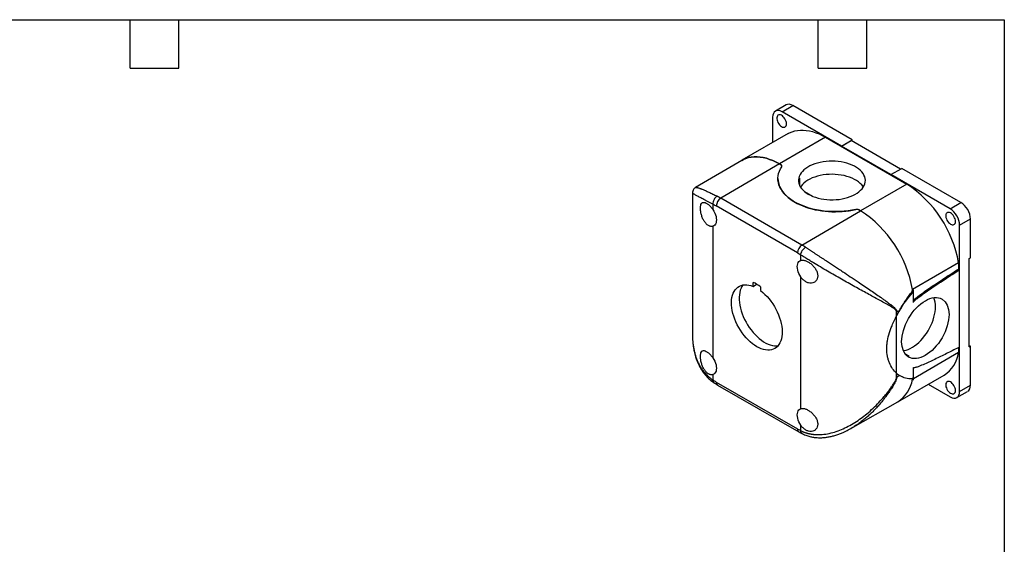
# Model space of a CAD drawing. Header units: millimetres. Extents: x 13 to 546, y 13 to 419.
# Tile 9 of 9: x 237 to 546, y 254 to 419. Entities that reach past the tile are written whole.
import ezdxf

# ---------------------------------------------------------------- set-up
doc = ezdxf.new("R2010")
doc.units = ezdxf.units.MM
doc.header["$LTSCALE"] = 2
doc.linetypes.add('SLD-Solid', pattern=[0])
doc.layers.add('TEXT', color=140, linetype='SLD-Solid', lineweight=25)

msp = doc.modelspace()

# ---------------------------------------------------------------- linework, layer by layer
for p, q in [((477.65, 392.35), (474.255, 390.39)), ((476.355, 390.182), (479.749, 392.142)), ((494.952, 379.446), (476.355, 390.182)), ((498.346, 381.406), (479.749, 392.142)), ((473.385, 388.467), (473.385, 380.537)), ((478.253, 383.347), (463.758, 374.979)), ((490.002, 382.184), (475.507, 373.815)), ((490.002, 382.184), (515.458, 367.488)), ((494.952, 379.446), (498.346, 381.406)), ((494.952, 379.444), (497.993, 381.199)), ((513.547, 372.22), (497.993, 381.199)), ((498.346, 380.995), (498.346, 381.406)), ((494.952, 379.444), (494.952, 379.446)), ((510.509, 370.464), (494.952, 379.444)), ((463.709, 374.951), (449.207, 366.44)), ((475.507, 373.815), (457.114, 363.074)), ((475.507, 373.815), (476.03, 373.514)), ((476.03, 373.514), (475.507, 373.815)), ((510.509, 370.466), (513.903, 372.425)), ((532.5, 361.69), (513.903, 372.425)), ((475.043, 369.244), (475.043, 369.215)), ((481.825, 369.341), (481.825, 367.095)), ((510.509, 370.466), (510.509, 370.464)), ((529.105, 359.73), (510.509, 370.466)), ((448.203, 364.691), (448.203, 320.475)), ((449.209, 366.429), (449.213, 366.431)), ((483.416, 365.126), (485.91, 363.686)), ((515.458, 367.488), (500.963, 359.12)), ((482.57, 348.379), (457.114, 363.074)), ((529.105, 359.73), (532.5, 361.69)), ((454.647, 361.198), (454.647, 359.475)), ((481.164, 345.934), (455.708, 360.629)), ((482.57, 348.379), (500.963, 359.12)), ((499.481, 359.54), (499.481, 359.537)), ((500.44, 359.422), (500.963, 359.12)), ((500.963, 359.12), (500.44, 359.422)), ((532.075, 354.586), (535.469, 356.546)), ((535.469, 344.341), (535.469, 356.546)), ((454.647, 354.273), (454.647, 312.932)), ((532.075, 340.643), (532.075, 354.586)), ((482.224, 343.555), (482.224, 345.278)), ((535.116, 344.137), (535.469, 344.341)), ((535.116, 316.374), (535.116, 344.137)), ((531.731, 342.793), (517.235, 334.425)), ((531.731, 342.793), (531.731, 340.841)), ((531.731, 340.841), (532.075, 340.643)), ((532.075, 316.358), (532.075, 340.643)), ((482.224, 297.012), (482.224, 338.353)), ((467.269, 335.403), (467.269, 336.64)), ((467.269, 335.403), (468.338, 336.082)), ((469.602, 335.292), (469.602, 334.056)), ((517.235, 334.425), (517.555, 334.24)), ((517.555, 330.353), (517.555, 334.24)), ((516.965, 333.474), (517.178, 333.351)), ((512.377, 327.37), (513.204, 327.842)), ((513.198, 327.846), (513.306, 327.908)), ((513.252, 327.941), (513.306, 327.908)), ((513.259, 327.935), (513.306, 327.908)), ((512.29, 326.113), (512.29, 327.323)), ((512.29, 308.12), (512.29, 326.113)), ((512.377, 326.284), (512.377, 327.37)), ((531.731, 316.184), (531.731, 314.605)), ((532.075, 302.414), (532.075, 316.358)), ((535.469, 316.578), (535.116, 316.782)), ((535.116, 316.374), (535.469, 316.578)), ((535.469, 304.373), (535.469, 316.578)), ((514.89, 314.283), (516.217, 313.517)), ((531.731, 314.605), (517.555, 306.422)), ((517.555, 306.052), (517.555, 309.939)), ((517.555, 309.883), (517.604, 309.855)), ((454.647, 307.73), (454.647, 306.007)), ((512.29, 306.91), (512.29, 308.12)), ((512.377, 306.956), (512.377, 308.043)), ((512.377, 306.956), (513.204, 307.429)), ((512.712, 299.166), (527.207, 307.534)), ((513.306, 307.494), (513.198, 307.432)), ((513.306, 307.494), (513.252, 307.399)), ((517.235, 306.237), (517.555, 306.052)), ((455.708, 305.351), (481.164, 290.656)), ((456.122, 304.436), (481.578, 289.74)), ((522.236, 304.664), (529.105, 300.699)), ((532.075, 302.414), (535.469, 304.373)), ((531.205, 300.491), (534.599, 302.45)), ((497.953, 290.785), (512.663, 299.138)), ((482.224, 290.087), (482.224, 291.81)), ((498.017, 290.829), (497.951, 290.79))]:
    msp.add_line(p, q)
at = {"flags": 128}
for points in [[(477.734, 386.408), (477.703, 386.779), (477.611, 387.172), (477.462, 387.568), (477.261, 387.954), (477.018, 388.311), (476.742, 388.627), (476.444, 388.888), (476.137, 389.084), (475.833, 389.205), (475.544, 389.248), (475.283, 389.211), (475.06, 389.095), (474.885, 388.905), (474.763, 388.649), (474.701, 388.336), (474.701, 387.981), (474.763, 387.598), (474.885, 387.201), (475.06, 386.808), (475.283, 386.435), (475.544, 386.096), (475.833, 385.806), (476.137, 385.577), (476.444, 385.418), (476.742, 385.335), (477.018, 385.332), (477.261, 385.409), (477.462, 385.563), (477.611, 385.787), (477.703, 386.073), (477.734, 386.408)], [(478.253, 383.347), (478.73, 383.601), (479.51, 383.932), (480.33, 384.182), (481.188, 384.35), (482.079, 384.436), (483.001, 384.439), (483.951, 384.359), (484.923, 384.197), (485.915, 383.954), (486.923, 383.629), (487.943, 383.225), (488.971, 382.742), (490.002, 382.184)], [(463.709, 374.951), (464.234, 375.233), (465.014, 375.563), (465.834, 375.814), (466.692, 375.982), (467.584, 376.068), (468.506, 376.071), (469.455, 375.991), (470.427, 375.829), (471.42, 375.585), (472.427, 375.261), (473.447, 374.856), (474.475, 374.374), (475.507, 373.815)], [(475.507, 373.815), (474.475, 374.374), (473.447, 374.856), (472.427, 375.261), (471.42, 375.585), (470.427, 375.829), (469.455, 375.991), (468.506, 376.071), (467.584, 376.068), (466.692, 375.982), (465.834, 375.814), (465.014, 375.563), (464.234, 375.233), (463.709, 374.951)], [(484.558, 364.345), (485.264, 363.973), (486.025, 363.64), (486.836, 363.348), (487.69, 363.099), (488.579, 362.897), (489.496, 362.742), (490.434, 362.636), (491.385, 362.58), (492.341, 362.573), (493.294, 362.617), (494.235, 362.711), (495.159, 362.854), (496.056, 363.044), (496.919, 363.281), (497.741, 363.563), (498.516, 363.886), (499.236, 364.249), (499.896, 364.648), (500.491, 365.08), (501.015, 365.541), (501.465, 366.028), (501.835, 366.537), (502.125, 367.062), (502.33, 367.601), (502.449, 368.149), (502.482, 368.7), (502.427, 369.251), (502.286, 369.797), (502.06, 370.333), (501.75, 370.855), (501.359, 371.359), (500.891, 371.84), (500.349, 372.294), (499.737, 372.718), (499.061, 373.108), (498.327, 373.461), (497.54, 373.774), (496.707, 374.045), (495.834, 374.27), (494.93, 374.449), (494.001, 374.58), (493.056, 374.661), (492.102, 374.692), (491.147, 374.674), (490.198, 374.605), (489.265, 374.486), (488.354, 374.319), (487.473, 374.105), (486.629, 373.846), (485.83, 373.543), (485.082, 373.2), (484.391, 372.819), (483.762, 372.403), (483.202, 371.956), (482.715, 371.481), (482.305, 370.983), (481.974, 370.465), (481.727, 369.932), (481.565, 369.388), (481.488, 368.838), (481.499, 368.287), (481.597, 367.738), (481.781, 367.196), (482.049, 366.667), (482.4, 366.153), (482.83, 365.66), (483.336, 365.192), (483.913, 364.753), (484.558, 364.345)], [(499.481, 359.54), (498.294, 359.304), (497.081, 359.117), (495.848, 358.979), (494.602, 358.891), (493.348, 358.854), (492.093, 358.867), (490.842, 358.93), (489.602, 359.044), (488.378, 359.207), (487.178, 359.42), (486.006, 359.679), (484.868, 359.986), (483.77, 360.337), (482.717, 360.732), (481.714, 361.169), (480.767, 361.644), (479.879, 362.157), (479.055, 362.704), (478.299, 363.283), (477.615, 363.89), (477.006, 364.524), (476.476, 365.181), (476.025, 365.858), (475.658, 366.551), (475.375, 367.257), (475.178, 367.973), (475.068, 368.695), (475.046, 369.42), (475.111, 370.143), (475.263, 370.863), (475.502, 371.575), (475.826, 372.275), (476.234, 372.96)], [(501.856, 366.57), (501.75, 366.731), (501.359, 367.235), (500.891, 367.716), (500.349, 368.17), (499.737, 368.594), (499.061, 368.985), (498.327, 369.338), (497.54, 369.651), (496.707, 369.921), (495.834, 370.147), (494.93, 370.326), (494.001, 370.456), (493.056, 370.538), (492.102, 370.569), (491.147, 370.55), (490.198, 370.481), (489.265, 370.363), (488.354, 370.196), (487.473, 369.982), (486.629, 369.722), (485.83, 369.42), (485.082, 369.076), (484.391, 368.695), (483.762, 368.279), (483.202, 367.832), (482.715, 367.358), (482.305, 366.859), (482.108, 366.57)], [(454.647, 359.475), (454.966, 358.955), (455.237, 358.41), (455.454, 357.854), (455.613, 357.299), (455.71, 356.757), (455.743, 356.242), (455.71, 355.763), (455.613, 355.333), (455.454, 354.962), (455.237, 354.657), (454.966, 354.425), (454.647, 354.273)], [(530.767, 355.793), (530.736, 356.164), (530.644, 356.556), (530.495, 356.953), (530.294, 357.338), (530.051, 357.696), (529.775, 358.012), (529.477, 358.273), (529.17, 358.468), (528.866, 358.59), (528.577, 358.633), (528.316, 358.596), (528.093, 358.48), (527.918, 358.29), (527.796, 358.033), (527.734, 357.721), (527.734, 357.366), (527.796, 356.982), (527.918, 356.586), (528.093, 356.193), (528.316, 355.819), (528.577, 355.481), (528.866, 355.191), (529.17, 354.962), (529.477, 354.802), (529.775, 354.719), (530.051, 354.716), (530.294, 354.793), (530.495, 354.947), (530.644, 355.172), (530.736, 355.457), (530.767, 355.793)], [(482.224, 338.353), (481.906, 338.873), (481.635, 339.418), (481.417, 339.974), (481.258, 340.529), (481.161, 341.071), (481.129, 341.587), (481.161, 342.065), (481.258, 342.495), (481.417, 342.866), (481.635, 343.171), (481.906, 343.403), (482.224, 343.555)], [(469.602, 334.056), (470.29, 333.505), (470.963, 332.894), (471.617, 332.226), (472.246, 331.507), (472.845, 330.743), (473.411, 329.939), (473.937, 329.102), (474.421, 328.238), (474.859, 327.354), (475.247, 326.456), (475.582, 325.553), (475.862, 324.65), (476.084, 323.755), (476.247, 322.874), (476.349, 322.015), (476.39, 321.184), (476.369, 320.387), (476.287, 319.632), (476.144, 318.922), (475.941, 318.265), (475.68, 317.666), (475.363, 317.128), (474.992, 316.656), (474.57, 316.253), (474.101, 315.924), (473.588, 315.669), (473.035, 315.492), (472.446, 315.394), (471.827, 315.375), (471.18, 315.436), (470.513, 315.576), (469.83, 315.794), (469.135, 316.088), (468.436, 316.457), (467.736, 316.896), (467.042, 317.403), (466.358, 317.975), (465.691, 318.605), (465.045, 319.29), (464.425, 320.025), (463.836, 320.803), (463.283, 321.618), (462.77, 322.465), (462.301, 323.336), (461.879, 324.225), (461.508, 325.126), (461.191, 326.03), (460.93, 326.931), (460.727, 327.822), (460.584, 328.696), (460.502, 329.547), (460.482, 330.367), (460.522, 331.151), (460.625, 331.892), (460.788, 332.585), (461.01, 333.224), (461.289, 333.804), (461.624, 334.32), (462.012, 334.77), (462.45, 335.149), (462.934, 335.454), (463.461, 335.683), (464.026, 335.834), (464.625, 335.906), (465.254, 335.899), (465.908, 335.812), (466.581, 335.646), (467.269, 335.403)], [(464.059, 335.84), (463.739, 335.357), (463.456, 334.789), (463.228, 334.163), (463.058, 333.484), (462.946, 332.757), (462.895, 331.987), (462.903, 331.181), (462.972, 330.344), (463.099, 329.482), (463.286, 328.602), (463.53, 327.711), (463.828, 326.814), (464.18, 325.92), (464.583, 325.035), (465.033, 324.164), (465.526, 323.316), (466.061, 322.496), (466.631, 321.709), (467.234, 320.964), (467.864, 320.263), (468.517, 319.614), (469.188, 319.021), (469.872, 318.488), (470.563, 318.019), (471.258, 317.619), (471.949, 317.289), (472.633, 317.032), (473.304, 316.851), (473.957, 316.746), (474.587, 316.718), (475.078, 316.753)], [(514.383, 315.199), (514.598, 315.231), (515.245, 315.376), (515.906, 315.599), (516.578, 315.898), (517.254, 316.271), (517.928, 316.713), (518.595, 317.222), (519.25, 317.794), (519.887, 318.423), (520.5, 319.104), (521.086, 319.832), (521.638, 320.601), (522.152, 321.404), (522.625, 322.235), (523.051, 323.087), (523.428, 323.952), (523.753, 324.824), (524.022, 325.695), (524.234, 326.559), (524.386, 327.407), (524.478, 328.233), (524.509, 329.031)], [(454.647, 312.932), (454.966, 312.412), (455.237, 311.868), (455.454, 311.311), (455.613, 310.756), (455.71, 310.215), (455.743, 309.699), (455.71, 309.22), (455.613, 308.791), (455.454, 308.419), (455.237, 308.114), (454.966, 307.883), (454.647, 307.73)], [(515.425, 313.677), (515.653, 313.613), (516.217, 313.517)], [(530.767, 302.718), (530.736, 303.089), (530.644, 303.481), (530.495, 303.878), (530.294, 304.263), (530.051, 304.621), (529.775, 304.937), (529.477, 305.198), (529.17, 305.393), (528.866, 305.515), (528.577, 305.558), (528.316, 305.521), (528.093, 305.405), (527.918, 305.215), (527.796, 304.958), (527.734, 304.646), (527.734, 304.291), (527.796, 303.907), (527.918, 303.511), (528.093, 303.118), (528.316, 302.744), (528.577, 302.406), (528.866, 302.116), (529.17, 301.886), (529.477, 301.727), (529.775, 301.644), (530.051, 301.641), (530.294, 301.718), (530.495, 301.872), (530.644, 302.096), (530.736, 302.382), (530.767, 302.718)], [(482.224, 291.81), (481.906, 292.33), (481.635, 292.875), (481.417, 293.431), (481.258, 293.986), (481.161, 294.528), (481.129, 295.044), (481.161, 295.522), (481.258, 295.952), (481.417, 296.323), (481.635, 296.628), (481.906, 296.86), (482.224, 297.012)]]:
    msp.add_lwpolyline(points, dxfattribs=at)
for centre, radius, start, end in [((475.9, 373.152), 0.385, 330.18729, 70.30706), ((485.229, 367.769), 3.749, 155.21088, 173.1262), ((495.537, 336.653), 36.71, 9.62774, 57.1359), ((458.781, 360.488), 3.076, 122.814, 177.37846), ((446.675, 345.016), 20.858, 59.97038, 63.58741), ((499.8, 358.177), 1.4, 62.81906, 103.16477), ((481.042, 328.285), 36.71, 9.62774, 57.1359), ((481.042, 328.285), 36.71, 9.62774, 57.1359), ((484.237, 345.793), 3.076, 122.814, 177.37846), ((470.972, 328.312), 23.176, 56.60207, 59.97361), ((462.477, 325.644), 11.994, 53.55354, 66.45183), ((517.41, 329.211), 7.102, 358.54371, 21.78799), ((511.393, 329.096), 1.987, 296.84216, 299.68881), ((521.783, 315.987), 10.044, 302.69169, 352.09405), ((511.393, 308.682), 1.987, 296.84216, 299.68881), ((507.301, 307.613), 10.029, 302.32098, 352.11379), ((507.301, 307.613), 10.029, 302.32098, 352.11379), ((456.66, 305.231), 0.96, 172.76738, 235.92044), ((482.145, 290.548), 0.987, 173.73096, 234.86515)]:
    msp.add_arc(centre, radius, start, end)
for centre, major_axis, ratio, start_param, end_param in [((479.749, 388.712), (-2.1, 3.637), 0.5773815, 5.4978853, 6.2833761), ((476.355, 386.753), (-2.1, 3.637), 0.5773815, 5.4978853, 7.0686817), ((475.393, 373.142), (0.9, 0.005), 0.5806369, 6.2802429, 7.065641), ((493.043, 369.276), (18, 0.091), 0.5806369, 3.1386502, 5.0752313), ((532.5, 358.26), (-2.1, 3.637), 0.5773815, 3.927089, 5.4978853), ((499.803, 359.05), (0.9, 0.005), 0.5806369, 0.7824557, 1.9336389), ((529.105, 356.301), (-2.1, 3.637), 0.5773815, 3.927089, 5.4978853), ((516.918, 333.873), (0.451, 0.779), 0.5783476, 4.347363, 5.498546), ((522.372, 322.917), (9.022, 15.576), 0.5783476, 1.2057704, 1.5832407), ((522.416, 322.892), (9.078, 15.543), 0.5807308, 1.5914086, 1.6896261), ((522.416, 322.892), (9.078, 15.543), 0.5807308, 3.0284862, 3.1267037), ((522.372, 322.917), (9.022, 15.576), 0.5783476, 3.1306659, 3.5081363), ((516.918, 305.685), (0.451, 0.779), 0.5783476, 5.498546, 6.6497289), ((532.5, 306.088), (-2.1, 3.637), 0.5773815, 3.1417834, 3.927089), ((529.105, 304.128), (-2.1, 3.637), 0.5773815, 2.3562927, 3.927089)]:
    msp.add_ellipse(centre, major_axis=major_axis, ratio=ratio, start_param=start_param, end_param=end_param)
msp.add_ellipse((521.309, 322.306), major_axis=(5.263, 9.086), ratio=0.5783476)
for points, knots in [([(449.202, 366.436), (449.08, 366.354), (448.823, 366.18), (448.504, 365.791), (448.257, 365.286), (448.222, 364.895), (448.204, 364.692)], [0, 0, 0, 0, 0.2134717, 0.4518385, 0.7143309, 1, 1, 1, 1]), ([(454.647, 361.198), (454.351, 361.348), (453.756, 361.648), (452.934, 362.068), (452.165, 362.466), (451.473, 362.829), (450.855, 363.158), (450.306, 363.452), (449.815, 363.72), (449.399, 363.951), (449.051, 364.147), (448.768, 364.312), (448.538, 364.45), (448.371, 364.555), (448.264, 364.63), (448.208, 364.677), (448.209, 364.688), (448.209, 364.692)], [0, 0, 0, 0, 0.0681838, 0.136973, 0.206532, 0.2770199, 0.3435853, 0.4114442, 0.4807127, 0.5515003, 0.6168813, 0.6839359, 0.752729, 0.8233207, 0.8878865, 0.9542674, 1, 1, 1, 1]), ([(449.213, 366.431), (449.227, 366.442), (449.267, 366.473), (449.364, 366.474), (449.443, 366.469), (449.465, 366.467), (449.488, 366.465), (449.512, 366.462), (449.536, 366.459), (449.561, 366.455), (449.679, 366.435), (449.926, 366.377), (450.277, 366.264), (450.544, 366.168), (450.686, 366.115), (450.835, 366.058), (450.989, 365.998), (451.149, 365.933), (451.54, 365.773), (452.226, 365.477), (453.328, 364.972), (454.558, 364.385), (455.491, 363.925), (455.954, 363.696)], [0, 0, 0, 0, 0.0468188, 0.1273543, 0.1362185, 0.1450474, 0.1538412, 0.1625999, 0.1713235, 0.1800123, 0.1886662, 0.2894488, 0.3868107, 0.4117756, 0.4365237, 0.4610587, 0.4853849, 0.5095064, 0.5334276, 0.6543908, 0.7719984, 0.8869514, 1, 1, 1, 1]), ([(454.647, 354.273), (454.434, 354.203), (454.206, 354.184), (453.849, 354.236), (453.727, 354.266), (453.485, 354.352), (453.365, 354.408), (453.125, 354.544), (453.004, 354.625), (452.769, 354.81), (452.655, 354.913), (452.322, 355.253), (452.11, 355.524), (451.825, 355.971), (451.735, 356.126), (451.565, 356.451), (451.484, 356.622), (451.261, 357.14), (451.136, 357.497), (450.93, 358.232), (450.854, 358.593), (450.776, 359.122), (450.757, 359.298), (450.731, 359.633), (450.724, 359.794), (450.724, 360.103), (450.73, 360.252), (450.756, 360.532), (450.776, 360.662), (450.853, 361.023), (450.931, 361.226), (451.083, 361.459), (451.14, 361.525), (451.265, 361.635), (451.335, 361.679), (451.558, 361.774), (451.728, 361.79), (452.111, 361.73), (452.318, 361.655), (452.653, 361.476), (452.769, 361.405), (453.003, 361.245), (453.121, 361.155), (453.361, 360.956), (453.483, 360.846), (453.727, 360.61), (453.847, 360.485), (454.202, 360.088), (454.434, 359.792), (454.647, 359.475)], [0, 0, 0, 0, 0.0625, 0.0625, 0.09375, 0.09375, 0.125, 0.125, 0.15625, 0.15625, 0.1875, 0.1875, 0.25, 0.25, 0.28125, 0.28125, 0.3125, 0.3125, 0.375, 0.375, 0.4375, 0.4375, 0.46875, 0.46875, 0.5, 0.5, 0.53125, 0.53125, 0.5625, 0.5625, 0.625, 0.625, 0.65625, 0.65625, 0.6875, 0.6875, 0.75, 0.75, 0.8125, 0.8125, 0.84375, 0.84375, 0.875, 0.875, 0.90625, 0.90625, 0.9375, 0.9375, 1, 1, 1, 1]), ([(455.954, 363.696), (455.58, 363.478), (455.233, 363.093), (454.744, 362.157), (454.621, 361.644), (454.647, 361.198)], [0, 0, 0, 0, 0.5, 0.5, 1, 1, 1, 1]), ([(482.224, 345.278), (482.25, 345.694), (482.424, 346.177), (482.988, 347.071), (483.356, 347.444), (483.73, 347.662)], [0, 0, 0, 0, 0.5, 0.5, 1, 1, 1, 1]), ([(483.73, 347.662), (483.83, 347.596), (484.03, 347.464), (484.337, 347.262), (484.649, 347.058), (484.966, 346.849), (485.289, 346.638), (485.616, 346.424), (485.948, 346.206), (486.286, 345.986), (486.628, 345.762), (486.974, 345.535), (487.325, 345.305), (487.681, 345.073), (488.041, 344.838), (488.405, 344.599), (488.773, 344.358), (489.145, 344.115), (489.52, 343.869), (489.9, 343.62), (490.563, 343.186), (491.523, 342.557), (492.792, 341.724), (494.095, 340.866), (495.766, 339.763), (497.826, 338.397), (500.027, 336.924), (502.069, 335.547), (503.85, 334.336), (505.598, 333.137), (506.946, 332.199), (508.017, 331.443), (508.867, 330.834), (509.655, 330.257), (510.232, 329.822), (510.63, 329.521), (510.951, 329.264), (511.295, 328.977), (511.597, 328.71), (511.858, 328.452), (512.058, 328.219), (512.19, 328.024), (512.273, 327.864), (512.332, 327.703), (512.37, 327.541), (512.374, 327.425), (512.377, 327.37)], [0, 0, 0, 0, 0.0104363, 0.0208978, 0.0313876, 0.041909, 0.0524653, 0.0630595, 0.0736949, 0.0843745, 0.0951014, 0.1058787, 0.1167094, 0.1275963, 0.1385424, 0.1495506, 0.1606236, 0.1717642, 0.1829752, 0.1942591, 0.2056186, 0.2418948, 0.27925, 0.3177525, 0.3574647, 0.4287469, 0.5052718, 0.5650711, 0.6292074, 0.6877361, 0.752687, 0.7816686, 0.814436, 0.8566383, 0.8822671, 0.8913158, 0.9107891, 0.9274791, 0.9413889, 0.9566354, 0.9694718, 0.9766833, 0.9832849, 0.9893257, 0.9948699, 1, 1, 1, 1]), ([(512.29, 327.323), (512.289, 327.348), (512.288, 327.397), (512.279, 327.468), (512.265, 327.539), (512.244, 327.608), (512.218, 327.676), (512.17, 327.777), (512.085, 327.907), (511.921, 328.091), (511.674, 328.305), (511.337, 328.547), (510.932, 328.808), (510.462, 329.092), (509.881, 329.426), (509.185, 329.815), (508.137, 330.394), (506.734, 331.157), (504.986, 332.107), (503.13, 333.12), (501.226, 334.165), (499.203, 335.282), (497.146, 336.426), (494.987, 337.643), (492.819, 338.88), (490.583, 340.173), (488.386, 341.466), (486.723, 342.464), (485.622, 343.136), (485.015, 343.51), (484.423, 343.877), (483.848, 344.238), (483.289, 344.592), (482.746, 344.94), (482.398, 345.166), (482.224, 345.278)], [0, 0, 0, 0, 0.0022411, 0.0045496, 0.0069396, 0.0094238, 0.0120135, 0.0147188, 0.0217029, 0.0297163, 0.0435261, 0.0601247, 0.0779915, 0.0984366, 0.1214672, 0.1511243, 0.1829747, 0.2445667, 0.3082422, 0.3682554, 0.432194, 0.4925192, 0.556774, 0.6175927, 0.6823191, 0.743825, 0.8088622, 0.8712775, 0.8900495, 0.908671, 0.9271552, 0.9455161, 0.9637676, 0.9819241, 1, 1, 1, 1]), ([(482.224, 343.555), (482.438, 343.625), (482.674, 343.649), (483.064, 343.617), (483.201, 343.595), (483.479, 343.53), (483.621, 343.486), (483.911, 343.379), (484.061, 343.315), (484.361, 343.168), (484.511, 343.085), (484.959, 342.812), (485.261, 342.592), (485.687, 342.227), (485.825, 342.099), (486.092, 341.83), (486.222, 341.688), (486.589, 341.253), (486.805, 340.948), (487.17, 340.305), (487.31, 339.982), (487.456, 339.491), (487.493, 339.326), (487.543, 339.005), (487.555, 338.847), (487.556, 338.538), (487.543, 338.385), (487.494, 338.092), (487.457, 337.952), (487.313, 337.553), (487.169, 337.311), (486.898, 337.01), (486.799, 336.919), (486.584, 336.757), (486.467, 336.686), (486.101, 336.509), (485.832, 336.435), (485.259, 336.386), (484.965, 336.41), (484.513, 336.522), (484.361, 336.572), (484.063, 336.695), (483.916, 336.769), (483.626, 336.938), (483.481, 337.036), (483.202, 337.251), (483.067, 337.367), (482.679, 337.745), (482.438, 338.036), (482.224, 338.353)], [0, 0, 0, 0, 0.0625, 0.0625, 0.09375, 0.09375, 0.125, 0.125, 0.15625, 0.15625, 0.1875, 0.1875, 0.25, 0.25, 0.28125, 0.28125, 0.3125, 0.3125, 0.375, 0.375, 0.4375, 0.4375, 0.46875, 0.46875, 0.5, 0.5, 0.53125, 0.53125, 0.5625, 0.5625, 0.625, 0.625, 0.65625, 0.65625, 0.6875, 0.6875, 0.75, 0.75, 0.8125, 0.8125, 0.84375, 0.84375, 0.875, 0.875, 0.90625, 0.90625, 0.9375, 0.9375, 1, 1, 1, 1]), ([(517.555, 331.007), (517.566, 331.019), (517.716, 331.185), (518.178, 331.577), (519.226, 332.426), (521.355, 333.963), (524.401, 336.049), (528.065, 338.471), (530.509, 340.051), (531.731, 340.841)], [0, 0, 0, 0, 0.0024999, 0.0346657, 0.0990127, 0.2277189, 0.4851405, 0.74257, 1, 1, 1, 1]), ([(517.555, 330.353), (517.555, 330.398), (517.58, 330.452), (517.636, 330.546), (517.668, 330.589), (517.769, 330.714), (517.839, 330.788), (518.056, 331.005), (518.204, 331.137), (518.651, 331.521), (518.952, 331.759), (519.86, 332.458), (520.468, 332.898), (522.294, 334.196), (523.515, 335.026), (525.958, 336.664), (527.181, 337.469), (529.628, 339.066), (530.851, 339.857), (532.075, 340.643)], [0, 0, 0, 0, 0.0078125, 0.0078125, 0.015625, 0.015625, 0.03125, 0.03125, 0.0625, 0.0625, 0.125, 0.125, 0.25, 0.25, 0.5, 0.5, 0.75, 0.75, 1, 1, 1, 1]), ([(516.965, 333.474), (517.071, 333.602), (517.153, 333.761), (517.248, 334.095), (517.26, 334.269), (517.235, 334.425)], [0, 0, 0, 0, 0.5, 0.5, 1, 1, 1, 1]), ([(513.204, 327.842), (513.781, 328.857), (514.372, 329.838), (515.615, 331.721), (516.266, 332.622), (516.965, 333.474)], [0, 0, 0, 0, 0.5, 0.5, 1, 1, 1, 1]), ([(512.29, 308.12), (511.83, 308.531), (511.408, 309.012), (510.657, 310.098), (510.328, 310.702), (509.919, 311.696), (509.798, 312.04), (509.591, 312.744), (509.503, 313.106), (509.292, 314.218), (509.22, 314.995), (509.219, 316.215), (509.237, 316.629), (509.309, 317.459), (509.362, 317.878), (509.573, 319.143), (509.781, 319.999), (510.188, 321.309), (510.339, 321.748), (510.667, 322.622), (510.843, 323.057), (511.407, 324.365), (511.83, 325.236), (512.29, 326.113)], [0, 0, 0, 0, 0.125, 0.125, 0.25, 0.25, 0.3125, 0.3125, 0.375, 0.375, 0.5, 0.5, 0.5625, 0.5625, 0.625, 0.625, 0.75, 0.75, 0.8125, 0.8125, 0.875, 0.875, 1, 1, 1, 1]), ([(512.29, 308.12), (511.83, 308.531), (511.408, 309.012), (510.657, 310.098), (510.328, 310.702), (509.919, 311.696), (509.798, 312.04), (509.591, 312.744), (509.503, 313.106), (509.292, 314.218), (509.22, 314.995), (509.219, 316.215), (509.237, 316.629), (509.309, 317.459), (509.362, 317.878), (509.573, 319.143), (509.781, 319.999), (510.188, 321.309), (510.339, 321.748), (510.667, 322.622), (510.843, 323.057), (511.407, 324.365), (511.83, 325.236), (512.29, 326.113)], [0, 0, 0, 0, 0.125, 0.125, 0.25, 0.25, 0.3125, 0.3125, 0.375, 0.375, 0.5, 0.5, 0.5625, 0.5625, 0.625, 0.625, 0.75, 0.75, 0.8125, 0.8125, 0.875, 0.875, 1, 1, 1, 1]), ([(448.204, 320.469), (448.21, 320.047), (448.224, 319.123), (448.333, 317.651), (448.514, 316.253), (448.743, 315.04), (448.964, 314.113), (449.187, 313.327), (449.398, 312.679), (449.58, 312.178), (449.715, 311.832), (449.821, 311.575), (449.93, 311.317), (450.084, 310.974), (450.319, 310.484), (450.663, 309.833), (451.154, 309.016), (451.8, 308.095), (452.634, 307.103), (453.681, 306.071), (454.523, 305.468), (454.967, 305.15)], [0, 0, 0, 0, 0.0680208, 0.1487308, 0.2423191, 0.3030282, 0.3584749, 0.4053697, 0.4436081, 0.4764473, 0.4979188, 0.5084784, 0.5245998, 0.5463044, 0.5736208, 0.6188386, 0.6742327, 0.7399849, 0.8161968, 0.9028778, 1, 1, 1, 1]), ([(448.209, 320.475), (448.209, 320.217), (448.208, 319.57), (448.263, 318.554), (448.371, 317.394), (448.538, 316.239), (448.767, 315.091), (449.051, 313.997), (449.398, 312.921), (449.815, 311.869), (450.306, 310.847), (450.855, 309.894), (451.543, 308.884), (452.405, 307.855), (453.462, 306.839), (454.254, 306.283), (454.647, 306.007)], [0, 0, 0, 0, 0.0439286, 0.1104298, 0.1751057, 0.2458197, 0.3147414, 0.3819311, 0.4474538, 0.5184052, 0.5878261, 0.6558262, 0.7225221, 0.816428, 0.9087925, 1, 1, 1, 1]), ([(454.647, 307.73), (454.434, 307.66), (454.206, 307.642), (453.849, 307.693), (453.727, 307.723), (453.485, 307.809), (453.365, 307.865), (453.125, 308.001), (453.004, 308.082), (452.769, 308.267), (452.655, 308.37), (452.322, 308.71), (452.11, 308.981), (451.825, 309.428), (451.735, 309.583), (451.565, 309.909), (451.484, 310.079), (451.261, 310.597), (451.136, 310.954), (450.93, 311.689), (450.854, 312.05), (450.776, 312.58), (450.757, 312.755), (450.731, 313.09), (450.724, 313.251), (450.724, 313.56), (450.73, 313.709), (450.756, 313.99), (450.776, 314.119), (450.853, 314.48), (450.931, 314.683), (451.083, 314.916), (451.14, 314.982), (451.265, 315.093), (451.335, 315.136), (451.558, 315.231), (451.728, 315.247), (452.111, 315.187), (452.318, 315.112), (452.653, 314.934), (452.769, 314.863), (453.003, 314.702), (453.121, 314.612), (453.361, 314.414), (453.483, 314.304), (453.727, 314.068), (453.847, 313.942), (454.202, 313.545), (454.434, 313.249), (454.647, 312.932)], [0, 0, 0, 0, 0.0625, 0.0625, 0.09375, 0.09375, 0.125, 0.125, 0.15625, 0.15625, 0.1875, 0.1875, 0.25, 0.25, 0.28125, 0.28125, 0.3125, 0.3125, 0.375, 0.375, 0.4375, 0.4375, 0.46875, 0.46875, 0.5, 0.5, 0.53125, 0.53125, 0.5625, 0.5625, 0.625, 0.625, 0.65625, 0.65625, 0.6875, 0.6875, 0.75, 0.75, 0.8125, 0.8125, 0.84375, 0.84375, 0.875, 0.875, 0.90625, 0.90625, 0.9375, 0.9375, 1, 1, 1, 1]), ([(532.075, 316.358), (530.851, 315.735), (529.627, 315.118), (527.18, 313.899), (525.957, 313.297), (523.512, 312.122), (522.291, 311.547), (520.464, 310.743), (519.856, 310.484), (518.949, 310.139), (518.647, 310.03), (518.201, 309.901), (518.053, 309.862), (517.837, 309.83), (517.766, 309.823), (517.666, 309.832), (517.634, 309.839), (517.579, 309.869), (517.555, 309.894), (517.555, 309.939)], [0, 0, 0, 0, 0.25, 0.25, 0.5, 0.5, 0.75, 0.75, 0.875, 0.875, 0.9375, 0.9375, 0.96875, 0.96875, 0.984375, 0.984375, 0.9921875, 0.9921875, 1, 1, 1, 1]), ([(454.647, 306.007), (454.653, 305.81), (454.663, 305.428), (454.871, 305.245), (454.972, 305.156)], [0, 0, 0, 0, 0.51549342, 1, 1, 1, 1]), ([(482.224, 290.087), (482.325, 290.037), (482.528, 289.938), (482.838, 289.8), (483.154, 289.671), (483.476, 289.552), (483.803, 289.442), (484.136, 289.341), (484.474, 289.25), (484.817, 289.169), (485.166, 289.097), (485.519, 289.034), (485.878, 288.982), (486.809, 288.872), (488.383, 288.835), (490.583, 289.1), (492.819, 289.654), (494.983, 290.444), (497.139, 291.467), (499.835, 293.03), (503.14, 295.442), (506.146, 298.269), (508.134, 300.501), (509.183, 301.781), (509.967, 302.794), (510.686, 303.786), (511.268, 304.658), (511.673, 305.324), (511.921, 305.776), (512.085, 306.121), (512.183, 306.367), (512.246, 306.575), (512.283, 306.752), (512.288, 306.858), (512.29, 306.91)], [0, 0, 0, 0, 0.010558, 0.0211367, 0.0317389, 0.0423676, 0.0530256, 0.0637158, 0.0744408, 0.0852036, 0.0960068, 0.1068532, 0.1177454, 0.1286861, 0.1910142, 0.2562764, 0.3178415, 0.3823375, 0.4429553, 0.5074365, 0.6256772, 0.7552831, 0.8169214, 0.8488479, 0.8784933, 0.9122224, 0.9398628, 0.9564516, 0.9702874, 0.9783056, 0.9852909, 0.9905819, 0.9954529, 1, 1, 1, 1]), ([(512.377, 306.956), (512.359, 306.793), (512.315, 306.4), (512.052, 305.772), (511.734, 305.127), (511.407, 304.536), (511.055, 303.94), (510.661, 303.305), (510.143, 302.512), (509.512, 301.599), (508.799, 300.631), (508.045, 299.661), (507.203, 298.638), (506.267, 297.576), (505.296, 296.549), (504.332, 295.597), (503.337, 294.679), (502.298, 293.789), (501.241, 292.952), (500.133, 292.149), (499.065, 291.435), (498.332, 291.011), (498.017, 290.829)], [0, 0, 0, 0, 0.0247905, 0.0597182, 0.09041, 0.1214075, 0.1493678, 0.1824068, 0.2205278, 0.2752032, 0.3299151, 0.3806835, 0.4392972, 0.5075144, 0.5712236, 0.6304323, 0.6916652, 0.7564526, 0.8188021, 0.8787333, 0.947913, 1, 1, 1, 1]), ([(514.349, 306.902), (514.264, 306.926), (513.866, 307.036), (513.495, 307.256), (513.204, 307.429)], [0, 0, 0, 0, 0.214302, 1, 1, 1, 1]), ([(517.235, 306.237), (517.246, 306.311), (517.262, 306.416), (517.223, 306.476), (517.211, 306.494)], [0, 0, 0, 0, 0.7078738, 1, 1, 1, 1]), ([(454.962, 305.157), (455.014, 305.121), (455.357, 304.887), (455.744, 304.648), (456.081, 304.462), (456.122, 304.439)], [0, 0, 0, 0, 0.13647388, 0.89270109, 1, 1, 1, 1]), ([(482.224, 297.012), (482.438, 297.083), (482.674, 297.106), (483.064, 297.074), (483.201, 297.052), (483.479, 296.987), (483.621, 296.944), (483.911, 296.837), (484.061, 296.772), (484.361, 296.625), (484.511, 296.542), (484.959, 296.269), (485.261, 296.05), (485.687, 295.684), (485.825, 295.556), (486.092, 295.287), (486.222, 295.145), (486.589, 294.71), (486.805, 294.406), (487.17, 293.763), (487.31, 293.439), (487.456, 292.949), (487.493, 292.783), (487.543, 292.462), (487.555, 292.304), (487.556, 291.995), (487.543, 291.843), (487.494, 291.549), (487.457, 291.409), (487.313, 291.01), (487.169, 290.768), (486.898, 290.467), (486.799, 290.376), (486.584, 290.214), (486.467, 290.143), (486.101, 289.966), (485.832, 289.892), (485.259, 289.843), (484.965, 289.867), (484.513, 289.979), (484.361, 290.029), (484.063, 290.153), (483.916, 290.226), (483.626, 290.395), (483.481, 290.493), (483.202, 290.708), (483.067, 290.825), (482.679, 291.202), (482.438, 291.494), (482.224, 291.81)], [0, 0, 0, 0, 0.0625, 0.0625, 0.09375, 0.09375, 0.125, 0.125, 0.15625, 0.15625, 0.1875, 0.1875, 0.25, 0.25, 0.28125, 0.28125, 0.3125, 0.3125, 0.375, 0.375, 0.4375, 0.4375, 0.46875, 0.46875, 0.5, 0.5, 0.53125, 0.53125, 0.5625, 0.5625, 0.625, 0.625, 0.65625, 0.65625, 0.6875, 0.6875, 0.75, 0.75, 0.8125, 0.8125, 0.84375, 0.84375, 0.875, 0.875, 0.90625, 0.90625, 0.9375, 0.9375, 1, 1, 1, 1]), ([(482.757, 289.108), (483.199, 288.91), (484.03, 288.536), (485.28, 288.194), (486.392, 287.994), (487.354, 287.904), (488.155, 287.882), (488.812, 287.898), (489.338, 287.931), (489.809, 287.976), (490.285, 288.034), (490.836, 288.12), (491.62, 288.27), (492.622, 288.515), (493.818, 288.888), (494.928, 289.309), (495.916, 289.742), (496.729, 290.137), (497.427, 290.493), (497.842, 290.724), (498.021, 290.823)], [0, 0, 0, 0, 0.0953191, 0.179487, 0.2525388, 0.3145313, 0.3655622, 0.4057712, 0.439904, 0.4657023, 0.4961284, 0.5314469, 0.5716208, 0.6470101, 0.7247489, 0.8040027, 0.8645159, 0.9209891, 0.9660052, 1, 1, 1, 1]), ([(481.578, 289.744), (481.832, 289.598), (482.221, 289.374), (482.613, 289.184), (482.75, 289.118)], [0, 0, 0, 0, 0.6503893, 1, 1, 1, 1]), ([(482.763, 289.123), (482.743, 289.127), (482.563, 289.16), (482.333, 289.48), (482.26, 289.884), (482.224, 290.087)], [0, 0, 0, 0, 0.05626786, 0.52813393, 1, 1, 1, 1])]:
    msp.add_open_spline(points, degree=3, knots=knots)
for points in [[(454.647, 361.198), (455.001, 361.023), (455.353, 360.834), (455.708, 360.629)], [(481.164, 345.934), (481.518, 345.729), (481.871, 345.511), (482.224, 345.278)], [(512.29, 326.113), (512.32, 326.17), (512.349, 326.226), (512.377, 326.284)], [(455.708, 305.351), (455.353, 305.556), (455.001, 305.774), (454.647, 306.007)], [(512.377, 308.043), (512.349, 308.068), (512.32, 308.093), (512.29, 308.12)], [(482.224, 290.087), (481.871, 290.262), (481.518, 290.451), (481.164, 290.656)]]:
    msp.add_open_spline(points, degree=3)
at = {"layer": 'TEXT'}
for p, q in [((12.7, 419.1), (546.1, 419.1)), ((271.78, 403.86), (271.78, 419.1)), ((287.02, 403.86), (287.02, 419.1)), ((487.68, 403.86), (487.68, 419.1)), ((502.92, 403.86), (502.92, 419.1)), ((546.1, 419.1), (546.1, 12.7)), ((271.78, 403.86), (287.02, 403.86)), ((487.68, 403.86), (502.92, 403.86))]:
    msp.add_line(p, q, dxfattribs=at)

doc.saveas('drawing.dxf')
